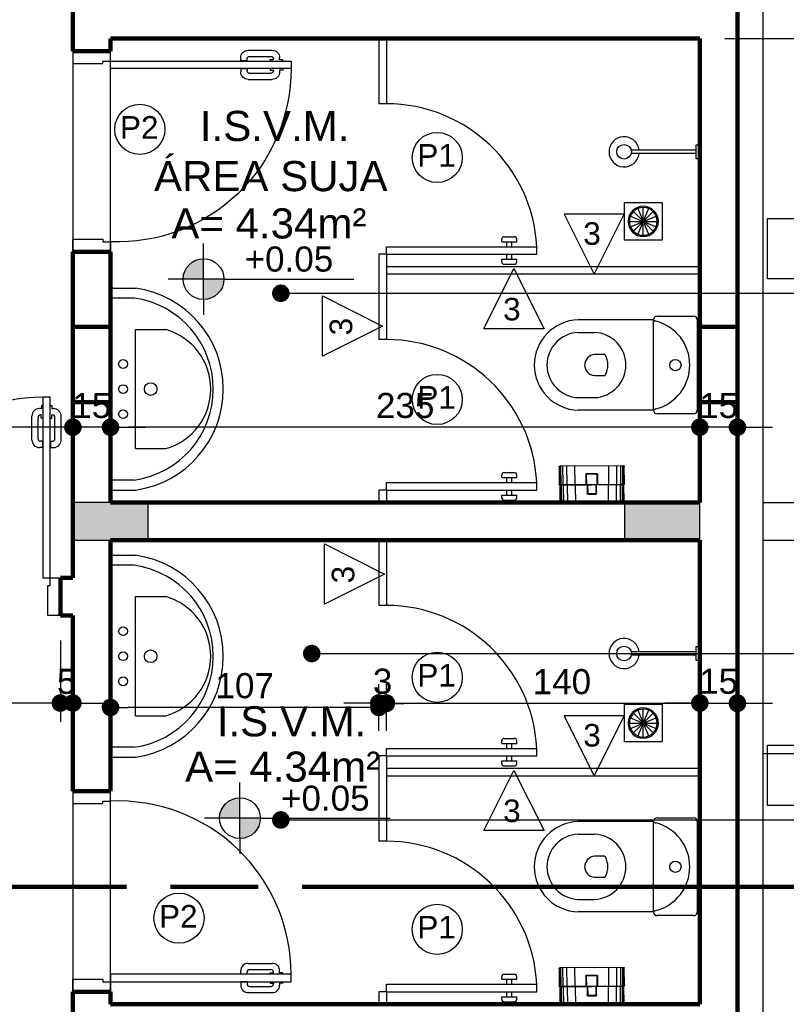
# Model space of a CAD drawing. Header units: metres. Extents: x -44 to 208, y -13 to 238.
# Tile 90 of 154: x -21.51 to -18.46, y 212.51 to 216.44. Entities that reach past the tile are written whole.
import ezdxf
from ezdxf.enums import TextEntityAlignment as Align

# ---------------------------------------------------------------- set-up
doc = ezdxf.new("R2010")
doc.units = ezdxf.units.M
doc.header["$MEASUREMENT"] = 0
doc.linetypes.add('DASHED2', pattern=[9.525, 6.35, -3.175])
doc.layers.add('ALV-ALT', color=7, linetype='Continuous', lineweight=90)
for name, color, linetype in [('ALV-DIV', 61, 'Continuous'), ('CTA-GER', 35, 'Continuous'), ('ESQ-POR', 3, 'Continuous'), ('EST-LAJ', 6, 'Continuous'), ('HTC-PIS', 8, 'Continuous'), ('LAY-MOB', 251, 'Continuous'), ('PIS-DSN', 40, 'Continuous'), ('PROJEÇÃO', 6, 'DASHED2'), ('SMB-GER', 9, 'Continuous'), ('TXT-AMB', 25, 'Continuous'), ('TXT-ESP', 40, 'Continuous')]:
    doc.layers.add(name, color=color, linetype=linetype)
doc.styles.add('ARIAL', font='arial.ttf')
doc.styles.add('Griffe', font='arial.ttf')
doc.styles.add('Texto Ambiente 1-50', font='arial.ttf', dxfattribs={"height": 0.12})
doc.styles.add('Texto Cota', font='arial.ttf')
doc.styles.add('Texto Especificacao 1-50', font='arial.ttf', dxfattribs={"height": 0.1})
doc.dimstyles.new('ARQ-1-50', dxfattribs={"dimscale": 0, "dimtxt": 0.1, "dimasz": 0.07, "dimexe": 0.075, "dimexo": 0.1, "dimgap": 0.035, "dimtad": 1, "dimdec": 0, "dimlfac": 100, "dimzin": 1, "dimdsep": 46, "dimtxsty": 'Texto Cota', "dimblk": 'DOT', "dimcen": 0.1, "dimclrd": 256, "dimclre": 256, "dimclrt": 15, "dimaunit": 1, "dimadec": 0, "dimazin": 0, "dimtfac": 1.8, "dimtdec": 0, "dimtix": 1, "dimtmove": 2, "dimatfit": 1, "dimldrblk": 'DOT', "dimfxl": 1, "dimtolj": 1, "dimtzin": 4, "dimlwd": -1, "dimarcsym": 0})

# ---------------------------------------------------------------- blocks, each defined once
blk = doc.blocks.new('A$C6031014A')
at = {"layer": 'HTC-PIS'}
h = blk.add_hatch(color=256, dxfattribs=at)
h.dxf.hatch_style = 1
h.paths.add_polyline_path([(9.85, -12.45), (9.85, -12.6), (10.15, -12.6), (10.15, -12.45)])
h = blk.add_hatch(color=256, dxfattribs=at)
h.dxf.hatch_style = 1
h.paths.add_polyline_path([(12.05, -12.45), (12.05, -12.6), (12.35, -12.6), (12.35, -12.45)])
at = {"layer": 'EST-LAJ'}
for points in [[(9.85, -12.45), (9.85, -12.6), (10.15, -12.6), (10.15, -12.45), (9.85, -12.45)], [(12.05, -12.45), (12.05, -12.6), (12.35, -12.6), (12.35, -12.45), (12.05, -12.45)]]:
    blk.add_lwpolyline(points, close=True, dxfattribs=at)
blk = doc.blocks.new('PORTA 70')
at = {"layer": 'ESQ-POR'}
for p, q in [((-95.2983, 46.0042), (-95.2983, 45.2842)), ((-95.2683, 46.0042), (-95.2983, 46.0042)), ((-95.2683, 45.2842), (-95.2683, 46.0042)), ((-95.3039, 45.9714), (-95.3039, 45.9587)), ((-95.2983, 45.9714), (-95.3039, 45.9714)), ((-95.2683, 45.9714), (-95.2627, 45.9714)), ((-95.2627, 45.9714), (-95.2627, 45.9587)), ((-95.3416, 45.8335), (-95.3416, 45.9287)), ((-95.3169, 45.8385), (-95.3169, 45.924)), ((-95.3039, 45.9587), (-95.3116, 45.9587)), ((-95.3039, 45.934), (-95.3069, 45.934)), ((-95.3042, 45.9205), (-95.3042, 45.934)), ((-95.2627, 45.9587), (-95.2549, 45.9587)), ((-95.2627, 45.934), (-95.2596, 45.934)), ((-95.2623, 45.9205), (-95.2623, 45.934)), ((-95.2496, 45.8385), (-95.2496, 45.924)), ((-95.2249, 45.8335), (-95.2249, 45.9287)), ((-95.2983, 45.9205), (-95.3042, 45.9205)), ((-95.2683, 45.9205), (-95.2623, 45.9205)), ((-95.2991, 45.8285), (-95.3069, 45.8285)), ((-95.2991, 45.8285), (-95.2991, 45.8035)), ((-95.2675, 45.8285), (-95.2675, 45.8035)), ((-95.2675, 45.8285), (-95.2596, 45.8285)), ((-95.2991, 45.8035), (-95.3116, 45.8035)), ((-95.2675, 45.8035), (-95.2549, 45.8035)), ((-95.9883, 45.2842), (-96.0283, 45.2842)), ((-95.9883, 45.2542), (-95.9883, 45.2842)), ((-95.2983, 45.2842), (-95.2683, 45.2842)), ((-95.2683, 45.2842), (-95.2283, 45.2842)), ((-95.2683, 45.2542), (-95.2683, 45.2842)), ((-95.9783, 45.2542), (-95.9883, 45.2542)), ((-95.9783, 45.1342), (-95.9783, 45.2542)), ((-95.2783, 45.1342), (-95.2783, 45.2542)), ((-95.2783, 45.2542), (-95.2683, 45.2542)), ((-96.0283, 45.1342), (-95.9783, 45.1342)), ((-95.2283, 45.1342), (-95.2783, 45.1342))]:
    blk.add_line(p, q, dxfattribs=at)
for centre, radius, start, end in [((-95.2983, 45.3136), 0.6906, 90, 182.4378), ((-95.3116, 45.9287), 0.03, 90, 180), ((-95.3069, 45.924), 0.01, 90, 180), ((-95.2596, 45.924), 0.01, 0, 90), ((-95.2549, 45.9287), 0.03, 0, 90), ((-95.3116, 45.8335), 0.03, 180, 270), ((-95.3069, 45.8385), 0.01, 180, 270), ((-95.2596, 45.8385), 0.01, 270, 0), ((-95.2549, 45.8335), 0.03, 270, 0)]:
    blk.add_arc(centre, radius, start, end, dxfattribs=at)
blk = doc.blocks.new('_ArchTick')
at = {"color": 0, "linetype": 'ByBlock', "const_width": 0.00015}
blk.add_lwpolyline([(0, 0), (0, 0)], dxfattribs=at)
blk = doc.blocks.new('PORTA BOX')
at = {"layer": 'ESQ-POR'}
for p, q in [((-120.5369, 27.9594), (-120.5669, 27.9594)), ((-120.0769, 27.4094), (-120.0769, 27.4194)), ((-120.0769, 27.4094), (-120.0169, 27.4094)), ((-120.0669, 27.4294), (-120.0269, 27.4294)), ((-120.0569, 27.3894), (-120.0569, 27.4094)), ((-120.0369, 27.3894), (-120.0369, 27.4094)), ((-120.0169, 27.4094), (-120.0169, 27.4194)), ((-120.5369, 27.3894), (-119.9369, 27.3894)), ((-120.5369, 27.3594), (-120.5369, 27.3894)), ((-120.5369, 27.3594), (-119.9369, 27.3594)), ((-120.0569, 27.3394), (-120.0569, 27.3594)), ((-120.0369, 27.3394), (-120.0369, 27.3594)), ((-119.9369, 27.3594), (-119.9369, 27.3894)), ((-120.0769, 27.3294), (-120.0769, 27.3394)), ((-120.0769, 27.3394), (-120.0169, 27.3394)), ((-120.0669, 27.3194), (-120.0269, 27.3194)), ((-120.0169, 27.3294), (-120.0169, 27.3394))]:
    blk.add_line(p, q, dxfattribs=at)
for centre, radius, start, end in [((-120.5375, 27.358), 0.6014, 2.9928, 89.9448), ((-120.0669, 27.4194), 0.01, 90, 180), ((-120.0269, 27.4194), 0.01, 360, 90), ((-120.0669, 27.3294), 0.01, 180, 270), ((-120.0269, 27.3294), 0.01, 270, 360)]:
    blk.add_arc(centre, radius, start, end, dxfattribs=at)
at = {"layer": 'ALV-ALT', "xscale": 0.001, "yscale": 0.001, "zscale": 0.001}
blk.add_blockref('_ArchTick', (-120.1449, 27.4195), dxfattribs=at)
blk = doc.blocks.new('VASO SANITARIO')
for p, q in [((-134.2937, 41.2557), (-134.5937, 41.2557)), ((-134.2937, 40.8957), (-134.2937, 41.2557)), ((-134.2787, 41.2707), (-134.1337, 41.2707)), ((-134.1187, 41.2557), (-134.1187, 40.8957)), ((-134.5933, 41.2057), (-134.5287, 41.2057)), ((-134.4893, 41.1176), (-134.5286, 41.1176)), ((-134.5286, 41.0337), (-134.4893, 41.0337)), ((-134.5933, 40.9457), (-134.5287, 40.9457)), ((-134.2937, 40.8957), (-134.5937, 40.8957)), ((-134.1337, 40.8807), (-134.2787, 40.8807))]:
    blk.add_line(p, q)
blk.add_circle((-134.2062, 41.0757), 0.0225)
for centre, radius, start, end in [((-134.5886, 41.0757), 0.1801, 91.6139, 268.3861), ((-134.2787, 41.2557), 0.015, 90, 180), ((-134.2809, 41.2689), 0.0184, 225.7378, 261.1321), ((-134.1337, 41.2557), 0.015, 0, 90), ((-134.3296, 41.0757), 0.1809, 284.7048, 75.2952), ((-134.5882, 41.0757), 0.1301, 92.2466, 267.7534), ((-134.5338, 41.0757), 0.1301, 272.2466, 87.7534), ((-134.5239, 41.0733), 0.0446, 96.016, 176.8809), ((-134.4893, 41.1126), 0.005, 30.6081, 90), ((-134.5629, 41.0757), 0.0874, 333.1163, 26.8837), ((-134.524, 41.0781), 0.0446, 182.2414, 264.0249), ((-134.4893, 41.0387), 0.005, 270, 329.3919), ((-134.2809, 40.8825), 0.0184, 98.8679, 134.2622), ((-134.2787, 40.8957), 0.015, 180, 270), ((-134.1337, 40.8957), 0.015, 270, 0)]:
    blk.add_arc(centre, radius, start, end)
blk = doc.blocks.new('CHUVEIR.')
for p, q in [((-134.1241, 41.9327), (-134.3823, 41.9327)), ((-134.1087, 41.9527), (-134.1241, 41.9527)), ((-134.1241, 41.9527), (-134.1241, 41.8987)), ((-134.1241, 41.9186), (-134.3823, 41.9186)), ((-134.1241, 41.8987), (-134.1087, 41.8987))]:
    blk.add_line(p, q)
blk.add_circle((-134.4107, 41.9257), 0.0293)
blk.add_arc((-134.4107, 41.9257), 0.06, 6.7356, 353.2644)
blk = doc.blocks.new('Nivel')
h = blk.add_hatch(color=256)
h.paths.add_polyline_path([(0, 0), (0, 0.0813, 0.414214), (-0.0813, 0)])
h.paths.add_polyline_path([(0.0813, 0), (0, 0), (0, -0.0813, 0.414214)])
for p, q in [((0, -0.0813), (0, 0.1418)), ((0.0813, 0), (-0.1418, 0)), ((0.0813, 0), (0.5995, 0)), ((0, -0.0813), (0, -0.1418))]:
    blk.add_line(p, q)
blk.add_circle((0, 0), 0.0813)
at = {"style": 'Griffe'}
blk.add_attdef('NIVEL', text='', height=0.1, dxfattribs=at).set_placement((0.3404, 0), align=Align.BOTTOM_CENTER)
blk = doc.blocks.new('423ms')
for p, q in [((244.954, -73.2313), (244.954, -73.3213)), ((244.964, -73.2213), (245.749, -73.2213)), ((244.9937, -73.3157), (244.9937, -73.2213)), ((245.7194, -73.3157), (245.7194, -73.2213)), ((245.759, -73.2313), (245.759, -73.3213)), ((245.119, -73.3213), (245.594, -73.3213)), ((245.119, -73.3213), (245.119, -73.4413)), ((245.594, -73.3213), (245.594, -73.4413))]:
    blk.add_line(p, q)
for centre, radius in [((245.2565, -73.2713), 0.0175), ((245.3565, -73.2713), 0.0175), ((245.4565, -73.2713), 0.0175), ((245.3565, -73.3813), 0.025)]:
    blk.add_circle(centre, radius)
for centre, radius, start, end in [((244.964, -73.2313), 0.01, 90, 180), ((245.749, -73.2313), 0.01, 0, 90), ((245.3565, -73.2648), 0.3664, 187.9818, 352.0182), ((245.3565, -73.2648), 0.4064, 187.9818, 352.0182), ((245.3565, -73.3746), 0.2467, 195.6834, 344.3166)]:
    blk.add_arc(centre, radius, start, end)
blk = doc.blocks.new('_DOT')
at = {"color": 0, "linetype": 'ByBlock'}
blk.add_line((-0.5, 0), (-1, 0), dxfattribs=at)
at = {"color": 0, "linetype": 'ByBlock', "const_width": 0.5}
blk.add_lwpolyline([(-0.25, 0, 1), (0.25, 0, 1)], format="xyb", close=True, dxfattribs=at)
blk = doc.blocks.new('Papeleira WC')
at = {"color": 0}
for p, q in [((-0.13, 0.0751), (-0.13, 0.143)), ((-0.128, 0.0751), (-0.128, 0.1458)), ((-0.127, 0.146), (0.127, 0.146)), ((-0.124, 0.0751), (-0.124, 0.146)), ((-0.116, 0.0751), (-0.116, 0.146)), ((-0.1, 0.0751), (-0.1, 0.146)), ((-0.068, 0.0751), (-0.068, 0.146)), ((0.068, 0.146), (0.068, 0.0751)), ((0.1, 0.146), (0.1, 0.0751)), ((0.116, 0.146), (0.116, 0.0751)), ((0.124, 0.146), (0.124, 0.0751)), ((0.128, 0.1458), (0.128, 0.0751)), ((0.13, 0.143), (0.13, 0.0751)), ((-0.0237, 0.073), (-0.0237, 0.113)), ((-0.0217, 0.115), (0.0217, 0.115)), ((-0.0217, 0.073), (-0.0217, 0.111)), ((-0.0197, 0.113), (0.0197, 0.113)), ((0.0217, 0.111), (0.0217, 0.073)), ((0.0237, 0.113), (0.0237, 0.073)), ((0.1296, 0.073), (-0.1296, 0.073)), ((0.1284, 0.071), (-0.1284, 0.071)), ((-0.128, 0.0751), (-0.126, 0.0691)), ((-0.128, 0.005), (-0.128, 0.0691)), ((-0.126, 0.001), (-0.126, 0.0691)), ((-0.122, 0.0691), (-0.124, 0.0751)), ((-0.122, 0.0001), (-0.122, 0.0691)), ((-0.116, 0.0751), (-0.114, 0.0691)), ((-0.114, 0), (-0.114, 0.0691)), ((-0.098, 0.0691), (-0.1, 0.0751)), ((-0.098, 0), (-0.098, 0.0691)), ((-0.066, 0.0691), (-0.068, 0.0751)), ((-0.066, 0), (-0.066, 0.0691)), ((-0.0187, 0.071), (-0.0237, 0.073)), ((-0.0167, 0.071), (-0.0217, 0.073)), ((-0.0187, 0.0361), (-0.0187, 0.071)), ((-0.0167, 0.0381), (-0.0167, 0.071)), ((0.0217, 0.073), (0.0167, 0.071)), ((0.0167, 0.071), (0.0167, 0.0381)), ((0.0237, 0.073), (0.0187, 0.071)), ((0.0187, 0.071), (0.0187, 0.0361)), ((0.066, 0.0691), (0.068, 0.0751)), ((0.066, 0.0691), (0.066, 0)), ((0.098, 0.0691), (0.1, 0.0751)), ((0.098, 0.0691), (0.098, 0)), ((0.114, 0.0691), (0.116, 0.0751)), ((0.114, 0.0691), (0.114, 0)), ((0.124, 0.0751), (0.122, 0.0691)), ((0.122, 0.0691), (0.122, 0.0001)), ((0.126, 0.0691), (0.128, 0.0751)), ((0.126, 0.0691), (0.126, 0.001)), ((0.128, 0.0691), (0.128, 0.005)), ((0.123, 0), (-0.123, 0)), ((0.0167, 0.0341), (-0.0167, 0.0341)), ((0.0147, 0.0361), (-0.0147, 0.0361))]:
    blk.add_line(p, q, dxfattribs=at)
for centre, radius, start, end in [((-0.127, 0.143), 0.003, 90.0001, 180.0001), ((0.127, 0.143), 0.003, 0.0001, 90.0001), ((-0.0217, 0.113), 0.002, 90.0001, 180.0001), ((-0.0197, 0.111), 0.002, 90.0001, 180.0001), ((0.0197, 0.111), 0.002, 0.0001, 90.0001), ((0.0217, 0.113), 0.002, 0.0001, 90.0001), ((-0.125, 0.0751), 0.005, 180.0001, 216.87), ((-0.133, 0.0691), 0.005, 0.0001, 36.87), ((0.133, 0.0691), 0.005, 143.1302, 180.0001), ((0.125, 0.0751), 0.005, 323.1302, 0.0001), ((-0.123, 0.005), 0.005, 180.0001, 270.0001), ((-0.0167, 0.0361), 0.002, 180.0001, 270.0001), ((-0.0147, 0.0381), 0.002, 180.0001, 270.0001), ((0.0147, 0.0381), 0.002, 270.0001, 0.0001), ((0.0167, 0.0361), 0.002, 270.0001, 0.0001), ((0.123, 0.005), 0.005, 270.0001, 0.0001)]:
    blk.add_arc(centre, radius, start, end, dxfattribs=at)
blk = doc.blocks.new('VBMKVB')
for p, q in [((-146.0214, -56.6744), (-146.0214, -56.7852)), ((-146.0726, -56.7086), (-145.9702, -56.751)), ((-146.0726, -56.751), (-145.9702, -56.7086)), ((-146.0605, -56.769), (-145.9822, -56.6906)), ((-145.9822, -56.769), (-146.0605, -56.6906)), ((-146.0426, -56.781), (-146.0002, -56.6786)), ((-146.0002, -56.781), (-146.0426, -56.6786)), ((-146.0768, -56.7298), (-145.966, -56.7298))]:
    blk.add_line(p, q)
blk.add_lwpolyline([(-146.0964, -56.8048), (-145.9464, -56.8048), (-145.9464, -56.6548), (-146.0964, -56.6548)], close=True)
for radius in [0.0604, 0.0554]:
    blk.add_circle((-146.0214, -56.7298), radius)
blk = doc.blocks.new('*D4165')
at = {"layer": 'CTA-GER', "lineweight": -2, "transparency": 16777216}
for p, q in [((-18.55, 213.5141), (-17.1788, 213.5141)), ((-18.55, 212.3641), (-17.1788, 212.3641))]:
    blk.add_line(p, q, dxfattribs=at)
at = {"layer": 'CTA-GER', "transparency": 16777216}
blk.add_line((-17.2538, 212.4341), (-17.2538, 213.4441), dxfattribs=at)
at = {"layer": 'Defpoints', "color": 0, "transparency": 16777216}
for p in [(-18.65, 213.5141), (-17.2538, 213.5141), (-18.65, 212.3641)]:
    blk.add_point(p, dxfattribs=at)
at = {"layer": 'CTA-GER', "transparency": 16777216, "xscale": 0.07, "yscale": 0.07, "zscale": 0.07}
for p, rotation in [((-17.2538, 213.5141), 90), ((-17.2538, 212.3641), 270)]:
    blk.add_blockref('_DOT', p, dxfattribs=dict(at, rotation=rotation))
at = {"layer": 'CTA-GER', "color": 15, "transparency": 16777216, "insert": (-17.3399, 212.9391), "char_height": 0.1, "attachment_point": 5, "rotation": 90, "style": 'Texto Cota'}
blk.add_mtext('\\A1;115', dxfattribs=at)
blk = doc.blocks.new('*D4166')
at = {"layer": 'CTA-GER', "lineweight": -2, "transparency": 16777216}
for p, q in [((-18.55, 214.3641), (-17.1788, 214.3641)), ((-18.55, 213.5141), (-17.1788, 213.5141))]:
    blk.add_line(p, q, dxfattribs=at)
at = {"layer": 'CTA-GER', "transparency": 16777216}
blk.add_line((-17.2538, 213.5841), (-17.2538, 214.2941), dxfattribs=at)
at = {"layer": 'Defpoints', "color": 0, "transparency": 16777216}
for p in [(-18.65, 214.3641), (-17.2538, 214.3641), (-18.65, 213.5141)]:
    blk.add_point(p, dxfattribs=at)
at = {"layer": 'CTA-GER', "transparency": 16777216, "xscale": 0.07, "yscale": 0.07, "zscale": 0.07}
for p, rotation in [((-17.2538, 214.3641), 90), ((-17.2538, 213.5141), 270)]:
    blk.add_blockref('_DOT', p, dxfattribs=dict(at, rotation=rotation))
at = {"layer": 'CTA-GER', "color": 15, "transparency": 16777216, "insert": (-17.3399, 213.9391), "char_height": 0.1, "attachment_point": 5, "rotation": 90, "style": 'Texto Cota'}
blk.add_mtext('\\A1;85', dxfattribs=at)
blk = doc.blocks.new('*D4167')
at = {"layer": 'CTA-GER', "transparency": 16777216}
for p, q in [((-17.2538, 214.5841), (-17.2538, 214.6541)), ((-17.2538, 214.3641), (-17.2538, 214.5141)), ((-17.2538, 214.2941), (-17.2538, 214.2241))]:
    blk.add_line(p, q, dxfattribs=at)
at = {"layer": 'CTA-GER', "lineweight": -2, "transparency": 16777216}
for p, q in [((-18.55, 214.5141), (-17.1788, 214.5141)), ((-18.55, 214.3641), (-17.1788, 214.3641))]:
    blk.add_line(p, q, dxfattribs=at)
at = {"layer": 'Defpoints', "color": 0, "transparency": 16777216}
for p in [(-18.65, 214.5141), (-17.2538, 214.5141), (-18.65, 214.3641)]:
    blk.add_point(p, dxfattribs=at)
at = {"layer": 'CTA-GER', "transparency": 16777216, "xscale": 0.07, "yscale": 0.07, "zscale": 0.07}
for p, rotation in [((-17.2538, 214.5141), 270), ((-17.2538, 214.3641), 90)]:
    blk.add_blockref('_DOT', p, dxfattribs=dict(at, rotation=rotation))
at = {"layer": 'CTA-GER', "color": 15, "transparency": 16777216, "insert": (-17.3399, 214.4391), "char_height": 0.1, "attachment_point": 5, "rotation": 90, "style": 'Texto Cota'}
blk.add_mtext('\\A1;15', dxfattribs=at)
blk = doc.blocks.new('*D4168')
at = {"layer": 'CTA-GER', "lineweight": -2, "transparency": 16777216}
for p, q in [((-18.7, 216.3641), (-17.1788, 216.3641)), ((-18.55, 214.5141), (-17.1788, 214.5141))]:
    blk.add_line(p, q, dxfattribs=at)
at = {"layer": 'CTA-GER', "transparency": 16777216}
blk.add_line((-17.2538, 214.5841), (-17.2538, 216.2941), dxfattribs=at)
at = {"layer": 'Defpoints', "color": 0, "transparency": 16777216}
for p in [(-18.8, 216.3641), (-17.2538, 216.3641), (-18.65, 214.5141)]:
    blk.add_point(p, dxfattribs=at)
at = {"layer": 'CTA-GER', "transparency": 16777216, "xscale": 0.07, "yscale": 0.07, "zscale": 0.07}
for p, rotation in [((-17.2538, 216.3641), 90), ((-17.2538, 214.5141), 270)]:
    blk.add_blockref('_DOT', p, dxfattribs=dict(at, rotation=rotation))
at = {"layer": 'CTA-GER', "color": 15, "transparency": 16777216, "insert": (-17.3399, 215.4391), "char_height": 0.1, "attachment_point": 5, "rotation": 90, "style": 'Texto Cota'}
blk.add_mtext('\\A1;185', dxfattribs=at)
blk = doc.blocks.new('*D4169')
at = {"layer": 'CTA-GER', "transparency": 16777216}
for p, q in [((-17.2538, 216.5841), (-17.2538, 216.6541)), ((-17.2538, 216.3641), (-17.2538, 216.5141)), ((-17.2538, 216.2941), (-17.2538, 216.2241))]:
    blk.add_line(p, q, dxfattribs=at)
at = {"layer": 'CTA-GER', "lineweight": -2, "transparency": 16777216}
for p, q in [((-18.55, 216.5141), (-17.1788, 216.5141)), ((-18.7, 216.3641), (-17.1788, 216.3641))]:
    blk.add_line(p, q, dxfattribs=at)
at = {"layer": 'Defpoints', "color": 0, "transparency": 16777216}
for p in [(-18.65, 216.5141), (-17.2538, 216.5141), (-18.8, 216.3641)]:
    blk.add_point(p, dxfattribs=at)
at = {"layer": 'CTA-GER', "transparency": 16777216, "xscale": 0.07, "yscale": 0.07, "zscale": 0.07}
for p, rotation in [((-17.2538, 216.5141), 270), ((-17.2538, 216.3641), 90)]:
    blk.add_blockref('_DOT', p, dxfattribs=dict(at, rotation=rotation))
at = {"layer": 'CTA-GER', "color": 15, "transparency": 16777216, "insert": (-17.3399, 216.4391), "char_height": 0.1, "attachment_point": 5, "rotation": 90, "style": 'Texto Cota'}
blk.add_mtext('\\A1;15', dxfattribs=at)
blk = doc.blocks.new('*D4142')
at = {"layer": 'CTA-GER', "lineweight": -2, "transparency": 16777216}
for p, q in [((-18.55, 216.5141), (-16.8247, 216.5141)), ((-18.55, 210.3641), (-16.8247, 210.3641))]:
    blk.add_line(p, q, dxfattribs=at)
at = {"layer": 'CTA-GER', "transparency": 16777216}
blk.add_line((-16.8997, 210.4341), (-16.8997, 216.4441), dxfattribs=at)
at = {"layer": 'Defpoints', "color": 0, "transparency": 16777216}
for p in [(-18.65, 216.5141), (-16.8997, 216.5141), (-18.65, 210.3641)]:
    blk.add_point(p, dxfattribs=at)
at = {"layer": 'CTA-GER', "transparency": 16777216, "xscale": 0.07, "yscale": 0.07, "zscale": 0.07}
for p, rotation in [((-16.8997, 216.5141), 90), ((-16.8997, 210.3641), 270)]:
    blk.add_blockref('_DOT', p, dxfattribs=dict(at, rotation=rotation))
at = {"layer": 'CTA-GER', "color": 15, "transparency": 16777216, "insert": (-16.9858, 213.4391), "char_height": 0.1, "attachment_point": 5, "rotation": 90, "style": 'Texto Cota'}
blk.add_mtext('\\A1;615', dxfattribs=at)
blk = doc.blocks.new('*D4143')
at = {"layer": 'CTA-GER', "lineweight": -2, "transparency": 16777216}
for p, q in [((-20.55, 229.5141), (-18.4723, 229.5141)), ((-18.55, 210.3641), (-18.4723, 210.3641))]:
    blk.add_line(p, q, dxfattribs=at)
at = {"layer": 'CTA-GER', "transparency": 16777216}
blk.add_line((-18.5473, 210.4341), (-18.5473, 229.4441), dxfattribs=at)
at = {"layer": 'Defpoints', "color": 0, "transparency": 16777216}
for p in [(-20.65, 229.5141), (-18.5473, 229.5141), (-18.65, 210.3641)]:
    blk.add_point(p, dxfattribs=at)
at = {"layer": 'CTA-GER', "transparency": 16777216, "xscale": 0.07, "yscale": 0.07, "zscale": 0.07}
for p, rotation in [((-18.5473, 229.5141), 90), ((-18.5473, 210.3641), 270)]:
    blk.add_blockref('_DOT', p, dxfattribs=dict(at, rotation=rotation))
at = {"layer": 'CTA-GER', "color": 15, "transparency": 16777216, "insert": (-18.6334, 219.9391), "char_height": 0.1, "attachment_point": 5, "rotation": 90, "style": 'Texto Cota'}
blk.add_mtext('\\A1;1915', dxfattribs=at)
blk = doc.blocks.new('*D4207')
at = {"layer": 'CTA-GER', "transparency": 16777216}
for p, q in [((-18.87, 214.8145), (-18.94, 214.8145)), ((-18.65, 214.8145), (-18.8, 214.8145)), ((-18.58, 214.8145), (-18.51, 214.8145))]:
    blk.add_line(p, q, dxfattribs=at)
at = {"layer": 'CTA-GER', "lineweight": -2, "transparency": 16777216}
for p, q in [((-18.8, 214.8141), (-18.8, 214.7395)), ((-18.65, 214.8141), (-18.65, 214.7395))]:
    blk.add_line(p, q, dxfattribs=at)
at = {"layer": 'Defpoints', "color": 0, "transparency": 16777216}
for p in [(-18.8, 214.9141), (-18.65, 214.9141), (-18.8, 214.8145)]:
    blk.add_point(p, dxfattribs=at)
at = {"layer": 'CTA-GER', "transparency": 16777216, "xscale": 0.07, "yscale": 0.07, "zscale": 0.07}
blk.add_blockref('_DOT', (-18.8, 214.8145), dxfattribs=at)
at = {"layer": 'CTA-GER', "transparency": 16777216, "xscale": 0.07, "yscale": 0.07, "zscale": 0.07, "rotation": 180}
blk.add_blockref('_DOT', (-18.65, 214.8145), dxfattribs=at)
at = {"layer": 'CTA-GER', "color": 15, "transparency": 16777216, "insert": (-18.725, 214.9006), "char_height": 0.1, "attachment_point": 5, "style": 'Texto Cota'}
blk.add_mtext('\\A1;15', dxfattribs=at)
blk = doc.blocks.new('*D4208')
at = {"layer": 'CTA-GER', "lineweight": -2, "transparency": 16777216}
for p, q in [((-21.15, 214.8141), (-21.15, 214.7395)), ((-18.8, 214.8141), (-18.8, 214.7395))]:
    blk.add_line(p, q, dxfattribs=at)
at = {"layer": 'CTA-GER', "transparency": 16777216}
blk.add_line((-18.87, 214.8145), (-21.08, 214.8145), dxfattribs=at)
at = {"layer": 'Defpoints', "color": 0, "transparency": 16777216}
for p in [(-21.15, 214.9141), (-18.8, 214.9141), (-21.15, 214.8145)]:
    blk.add_point(p, dxfattribs=at)
at = {"layer": 'CTA-GER', "transparency": 16777216, "xscale": 0.07, "yscale": 0.07, "zscale": 0.07, "rotation": 180}
blk.add_blockref('_DOT', (-21.15, 214.8145), dxfattribs=at)
at = {"layer": 'CTA-GER', "transparency": 16777216, "xscale": 0.07, "yscale": 0.07, "zscale": 0.07}
blk.add_blockref('_DOT', (-18.8, 214.8145), dxfattribs=at)
at = {"layer": 'CTA-GER', "color": 15, "transparency": 16777216, "insert": (-19.975, 214.9006), "char_height": 0.1, "attachment_point": 5, "style": 'Texto Cota'}
blk.add_mtext('\\A1;235', dxfattribs=at)
blk = doc.blocks.new('*D4209')
at = {"layer": 'CTA-GER', "transparency": 16777216}
for p, q in [((-21.37, 214.8145), (-21.44, 214.8145)), ((-21.15, 214.8145), (-21.3, 214.8145)), ((-21.08, 214.8145), (-21.01, 214.8145))]:
    blk.add_line(p, q, dxfattribs=at)
at = {"layer": 'CTA-GER', "lineweight": -2, "transparency": 16777216}
for p, q in [((-21.3, 214.8141), (-21.3, 214.7395)), ((-21.15, 214.8141), (-21.15, 214.7395))]:
    blk.add_line(p, q, dxfattribs=at)
at = {"layer": 'Defpoints', "color": 0, "transparency": 16777216}
for p in [(-21.3, 214.9141), (-21.15, 214.9141), (-21.3, 214.8145)]:
    blk.add_point(p, dxfattribs=at)
at = {"layer": 'CTA-GER', "transparency": 16777216, "xscale": 0.07, "yscale": 0.07, "zscale": 0.07}
blk.add_blockref('_DOT', (-21.3, 214.8145), dxfattribs=at)
at = {"layer": 'CTA-GER', "transparency": 16777216, "xscale": 0.07, "yscale": 0.07, "zscale": 0.07, "rotation": 180}
blk.add_blockref('_DOT', (-21.15, 214.8145), dxfattribs=at)
at = {"layer": 'CTA-GER', "color": 15, "transparency": 16777216, "insert": (-21.225, 214.9006), "char_height": 0.1, "attachment_point": 5, "style": 'Texto Cota'}
blk.add_mtext('\\A1;15', dxfattribs=at)
blk = doc.blocks.new('*D4210')
at = {"layer": 'CTA-GER', "lineweight": -2, "transparency": 16777216}
for p, q in [((-23.06, 214.9141), (-23.06, 214.8895)), ((-21.3, 214.8141), (-21.3, 214.7395))]:
    blk.add_line(p, q, dxfattribs=at)
at = {"layer": 'CTA-GER', "transparency": 16777216}
blk.add_line((-21.37, 214.8145), (-22.99, 214.8145), dxfattribs=at)
at = {"layer": 'Defpoints', "color": 0, "transparency": 16777216}
for p in [(-21.3, 214.9141), (-23.06, 214.8145), (-23.06, 214.8141)]:
    blk.add_point(p, dxfattribs=at)
at = {"layer": 'CTA-GER', "transparency": 16777216, "xscale": 0.07, "yscale": 0.07, "zscale": 0.07, "rotation": 180}
blk.add_blockref('_DOT', (-23.06, 214.8145), dxfattribs=at)
at = {"layer": 'CTA-GER', "transparency": 16777216, "xscale": 0.07, "yscale": 0.07, "zscale": 0.07}
blk.add_blockref('_DOT', (-21.3, 214.8145), dxfattribs=at)
at = {"layer": 'CTA-GER', "color": 15, "transparency": 16777216, "insert": (-22.18, 214.9006), "char_height": 0.1, "attachment_point": 5, "style": 'Texto Cota'}
blk.add_mtext('\\A1;176', dxfattribs=at)
blk = doc.blocks.new('*D4216')
at = {"layer": 'CTA-GER', "lineweight": -2, "transparency": 16777216}
for p, q in [((-18.8, 213.8124), (-18.8, 213.64)), ((-18.65, 213.6373), (-18.65, 213.79))]:
    blk.add_line(p, q, dxfattribs=at)
at = {"layer": 'CTA-GER', "transparency": 16777216}
for p, q in [((-18.87, 213.715), (-18.94, 213.715)), ((-18.8, 213.715), (-18.65, 213.715)), ((-18.58, 213.715), (-18.51, 213.715))]:
    blk.add_line(p, q, dxfattribs=at)
at = {"layer": 'Defpoints', "color": 0, "transparency": 16777216}
for p in [(-18.8, 213.9124), (-18.65, 213.715), (-18.65, 213.5373)]:
    blk.add_point(p, dxfattribs=at)
at = {"layer": 'CTA-GER', "transparency": 16777216, "xscale": 0.07, "yscale": 0.07, "zscale": 0.07}
blk.add_blockref('_DOT', (-18.8, 213.715), dxfattribs=at)
at = {"layer": 'CTA-GER', "transparency": 16777216, "xscale": 0.07, "yscale": 0.07, "zscale": 0.07, "rotation": 180}
blk.add_blockref('_DOT', (-18.65, 213.715), dxfattribs=at)
at = {"layer": 'CTA-GER', "color": 15, "transparency": 16777216, "insert": (-18.725, 213.8011), "char_height": 0.1, "attachment_point": 5, "style": 'Texto Cota'}
blk.add_mtext('\\A1;15', dxfattribs=at)
blk = doc.blocks.new('*D4217')
at = {"layer": 'CTA-GER', "lineweight": -2, "transparency": 16777216}
for p, q in [((-18.65, 213.8111), (-18.65, 213.6387)), ((-20.05, 213.6041), (-20.05, 213.7887))]:
    blk.add_line(p, q, dxfattribs=at)
at = {"layer": 'CTA-GER', "transparency": 16777216}
blk.add_line((-18.72, 213.7137), (-19.98, 213.7137), dxfattribs=at)
at = {"layer": 'Defpoints', "color": 0, "transparency": 16777216}
for p in [(-18.65, 213.9111), (-20.05, 213.7137), (-20.05, 213.5041)]:
    blk.add_point(p, dxfattribs=at)
at = {"layer": 'CTA-GER', "transparency": 16777216, "xscale": 0.07, "yscale": 0.07, "zscale": 0.07, "rotation": 180}
blk.add_blockref('_DOT', (-20.05, 213.7137), dxfattribs=at)
at = {"layer": 'CTA-GER', "transparency": 16777216, "xscale": 0.07, "yscale": 0.07, "zscale": 0.07}
blk.add_blockref('_DOT', (-18.65, 213.7137), dxfattribs=at)
at = {"layer": 'CTA-GER', "color": 15, "transparency": 16777216, "insert": (-19.35, 213.7997), "char_height": 0.1, "attachment_point": 5, "style": 'Texto Cota'}
blk.add_mtext('\\A1;140', dxfattribs=at)
blk = doc.blocks.new('*D4218')
at = {"layer": 'CTA-GER', "lineweight": -2, "transparency": 16777216}
for p, q in [((-20.08, 213.6041), (-20.08, 213.79)), ((-20.05, 213.6041), (-20.05, 213.79))]:
    blk.add_line(p, q, dxfattribs=at)
at = {"layer": 'CTA-GER', "transparency": 16777216}
for p, q in [((-20.15, 213.715), (-20.22, 213.715)), ((-20.05, 213.715), (-20.08, 213.715)), ((-19.98, 213.715), (-19.91, 213.715))]:
    blk.add_line(p, q, dxfattribs=at)
at = {"layer": 'Defpoints', "color": 0, "transparency": 16777216}
for p in [(-20.08, 213.715), (-20.08, 213.5041), (-20.05, 213.5041)]:
    blk.add_point(p, dxfattribs=at)
at = {"layer": 'CTA-GER', "transparency": 16777216, "xscale": 0.07, "yscale": 0.07, "zscale": 0.07}
blk.add_blockref('_DOT', (-20.08, 213.715), dxfattribs=at)
at = {"layer": 'CTA-GER', "transparency": 16777216, "xscale": 0.07, "yscale": 0.07, "zscale": 0.07, "rotation": 180}
blk.add_blockref('_DOT', (-20.05, 213.715), dxfattribs=at)
at = {"layer": 'CTA-GER', "color": 15, "transparency": 16777216, "insert": (-20.065, 213.8011), "char_height": 0.1, "attachment_point": 5, "style": 'Texto Cota'}
blk.add_mtext('\\A1;3', dxfattribs=at)
blk = doc.blocks.new('*D4219')
at = {"layer": 'CTA-GER', "lineweight": -2, "transparency": 16777216}
for p, q in [((-21.15, 213.6387), (-21.15, 213.7725)), ((-20.08, 213.6041), (-20.08, 213.7725))]:
    blk.add_line(p, q, dxfattribs=at)
at = {"layer": 'CTA-GER', "transparency": 16777216}
blk.add_line((-20.15, 213.6975), (-21.08, 213.6975), dxfattribs=at)
at = {"layer": 'Defpoints', "color": 0, "transparency": 16777216}
for p in [(-21.15, 213.6975), (-21.15, 213.5387), (-20.08, 213.5041)]:
    blk.add_point(p, dxfattribs=at)
at = {"layer": 'CTA-GER', "transparency": 16777216, "xscale": 0.07, "yscale": 0.07, "zscale": 0.07, "rotation": 180}
blk.add_blockref('_DOT', (-21.15, 213.6975), dxfattribs=at)
at = {"layer": 'CTA-GER', "transparency": 16777216, "xscale": 0.07, "yscale": 0.07, "zscale": 0.07}
blk.add_blockref('_DOT', (-20.08, 213.6975), dxfattribs=at)
at = {"layer": 'CTA-GER', "color": 15, "transparency": 16777216, "insert": (-20.615, 213.7836), "char_height": 0.1, "attachment_point": 5, "style": 'Texto Cota'}
blk.add_mtext('\\A1;107', dxfattribs=at)
blk = doc.blocks.new('*D4220')
at = {"layer": 'CTA-GER', "lineweight": -2, "transparency": 16777216}
for p, q in [((-21.35, 213.9641), (-21.35, 213.64)), ((-21.3, 213.8141), (-21.3, 213.79))]:
    blk.add_line(p, q, dxfattribs=at)
at = {"layer": 'CTA-GER', "transparency": 16777216}
for p, q in [((-21.42, 213.715), (-21.49, 213.715)), ((-21.3, 213.715), (-21.35, 213.715)), ((-21.23, 213.715), (-21.16, 213.715))]:
    blk.add_line(p, q, dxfattribs=at)
at = {"layer": 'Defpoints', "color": 0, "transparency": 16777216}
for p in [(-21.35, 214.0641), (-21.35, 213.715), (-21.3, 213.7141)]:
    blk.add_point(p, dxfattribs=at)
at = {"layer": 'CTA-GER', "transparency": 16777216, "xscale": 0.07, "yscale": 0.07, "zscale": 0.07}
blk.add_blockref('_DOT', (-21.35, 213.715), dxfattribs=at)
at = {"layer": 'CTA-GER', "transparency": 16777216, "xscale": 0.07, "yscale": 0.07, "zscale": 0.07, "rotation": 180}
blk.add_blockref('_DOT', (-21.3, 213.715), dxfattribs=at)
at = {"layer": 'CTA-GER', "color": 15, "transparency": 16777216, "insert": (-21.325, 213.8009), "char_height": 0.1, "attachment_point": 5, "style": 'Texto Cota'}
blk.add_mtext('\\A1;5', dxfattribs=at)
blk = doc.blocks.new('*D4221')
at = {"layer": 'CTA-GER', "lineweight": -2, "transparency": 16777216}
for p, q in [((-22.15, 213.9641), (-22.15, 213.64)), ((-21.35, 213.9641), (-21.35, 213.64))]:
    blk.add_line(p, q, dxfattribs=at)
at = {"layer": 'CTA-GER', "transparency": 16777216}
blk.add_line((-21.42, 213.715), (-22.08, 213.715), dxfattribs=at)
at = {"layer": 'Defpoints', "color": 0, "transparency": 16777216}
for p in [(-22.15, 214.0641), (-21.35, 214.0641), (-22.15, 213.715)]:
    blk.add_point(p, dxfattribs=at)
at = {"layer": 'CTA-GER', "transparency": 16777216, "xscale": 0.07, "yscale": 0.07, "zscale": 0.07, "rotation": 180}
blk.add_blockref('_DOT', (-22.15, 213.715), dxfattribs=at)
at = {"layer": 'CTA-GER', "transparency": 16777216, "xscale": 0.07, "yscale": 0.07, "zscale": 0.07}
blk.add_blockref('_DOT', (-21.35, 213.715), dxfattribs=at)
at = {"layer": 'CTA-GER', "color": 15, "transparency": 16777216, "insert": (-21.75, 213.8011), "char_height": 0.1, "attachment_point": 5, "style": 'Texto Cota'}
blk.add_mtext('\\A1;80', dxfattribs=at)
blk = doc.blocks.new('Corte dir-cima')
at = {"const_width": 0.05}
for points in [[(-6.871, 0), (-1, 0)], [(-0.5, 0), (0.5, 0)], [(1, 0), (6.871, 0)]]:
    blk.add_lwpolyline(points, dxfattribs=at)
at = {"style": 'Griffe'}
for tag, height, p in [('A', 0.4, (7.75, 0.295)), ('C', 0.2, (7.963, -0.213)), ('B', 0.2, (7.537, -0.213))]:
    blk.add_attdef(tag, text='', height=height, dxfattribs=at).set_placement(p, align=Align.MIDDLE_CENTER)

msp = doc.modelspace()

# ---------------------------------------------------------------- linework, layer by layer
at = {"layer": 'ALV-ALT'}
for p, q in [((-21.3, 216.3141), (-21.3, 216.6141)), ((-18.65, 210.5141), (-18.65, 216.5141)), ((-21.15, 216.3641), (-20.2, 216.3641)), ((-21.15, 216.3141), (-21.15, 216.3641)), ((-20.2, 216.3641), (-18.8, 216.3641)), ((-18.8, 215.3141), (-18.8, 216.3641)), ((-21.15, 216.3141), (-21.3, 216.3141)), ((-21.3, 214.2141), (-21.3, 215.5141)), ((-21.3, 215.5141), (-21.15, 215.5141)), ((-21.15, 214.5141), (-21.15, 215.5141)), ((-18.8, 214.5141), (-18.8, 215.3141)), ((-18.8, 214.5141), (-21.15, 214.5141)), ((-21.15, 213.3641), (-21.15, 214.3641)), ((-21.15, 214.3641), (-18.8, 214.3641)), ((-18.8, 213.3641), (-18.8, 214.3641)), ((-21.3, 214.2141), (-21.35, 214.2141)), ((-21.35, 214.2141), (-21.35, 214.0641)), ((-21.35, 214.0641), (-21.3, 214.0641)), ((-21.3, 213.3641), (-21.3, 214.0641)), ((-21.3, 213.3641), (-21.15, 213.3641)), ((-18.8, 212.5141), (-18.8, 213.3641)), ((-21.3, 212.3141), (-21.3, 212.5641)), ((-21.3, 212.5641), (-21.15, 212.5641)), ((-21.15, 212.5641), (-21.15, 212.5141)), ((-21.15, 212.5141), (-18.8, 212.5141))]:
    msp.add_line(p, q, dxfattribs=at)
for points in [[(-21.3, 215.2141), (-21.15, 215.2141), (-21.15, 214.9141), (-21.3, 214.9141)], [(-18.8, 215.2141), (-18.65, 215.2141), (-18.65, 214.9141), (-18.8, 214.9141)]]:
    msp.add_lwpolyline(points, close=True, dxfattribs=at)
at = {"layer": 'ALV-DIV'}
for p, q in [((-20.08, 216.3641), (-20.08, 216.1041)), ((-20.05, 216.3641), (-20.05, 216.1041)), ((-20.05, 216.1041), (-20.08, 216.1041)), ((-20.05, 215.5041), (-20.08, 215.5041)), ((-20.08, 215.5041), (-20.08, 215.1641)), ((-20.05, 215.5041), (-20.05, 215.1641)), ((-18.8, 215.4541), (-20.05, 215.4541)), ((-18.8, 215.4241), (-20.05, 215.4241)), ((-20.05, 215.1641), (-20.08, 215.1641)), ((-20.08, 214.5641), (-20.08, 214.5141)), ((-20.05, 214.5641), (-20.08, 214.5641)), ((-20.05, 214.5641), (-20.05, 214.5141)), ((-20.08, 214.3641), (-20.08, 214.1041)), ((-20.05, 214.3641), (-20.05, 214.1041)), ((-20.05, 214.1041), (-20.08, 214.1041)), ((-20.05, 213.5041), (-20.08, 213.5041)), ((-20.08, 213.5041), (-20.08, 213.1641)), ((-20.05, 213.5041), (-20.05, 213.1641)), ((-18.8, 213.4541), (-20.05, 213.4541)), ((-18.8, 213.4241), (-20.05, 213.4241)), ((-20.05, 213.1641), (-20.08, 213.1641)), ((-20.08, 212.5641), (-20.08, 212.5141)), ((-20.05, 212.5641), (-20.08, 212.5641)), ((-20.05, 212.5641), (-20.05, 212.5141))]:
    msp.add_line(p, q, dxfattribs=at)
at = {"layer": 'PIS-DSN'}
for points in [[(-21.3, 215.5141), (-21.15, 215.5141), (-21.15, 216.3141), (-21.3, 216.3141)], [(-21.3, 212.5641), (-21.15, 212.5641), (-21.15, 213.3641), (-21.3, 213.3641)]]:
    msp.add_lwpolyline(points, close=True, dxfattribs=at)
at = {"layer": 'PROJEÇÃO'}
for p, q in [((-21.3, 215.2141), (-21.15, 215.2141)), ((-18.8, 215.2141), (-18.65, 215.2141)), ((-21.3, 214.9141), (-21.15, 214.9141)), ((-18.8, 214.9141), (-18.65, 214.9141))]:
    msp.add_line(p, q, dxfattribs=at)
at = {"layer": 'TXT-ESP'}
for points in [[(-19.1014, 215.6641), (-19.3414, 215.6641), (-19.2214, 215.4241), (-19.2214, 215.4241)], [(-18.2897, 215.4065), (-18.5297, 215.4065), (-18.5297, 215.6465), (-18.2897, 215.6465)], [(-19.4211, 215.2068), (-19.6611, 215.2068), (-19.5411, 215.4468), (-19.5411, 215.4468)], [(-20.3053, 215.0979), (-20.3053, 215.3379), (-20.0653, 215.2179), (-20.0653, 215.2179)], [(-20.2969, 214.1093), (-20.2969, 214.3493), (-20.0569, 214.2293), (-20.0569, 214.2293)], [(-19.1014, 213.6641), (-19.3414, 213.6641), (-19.2214, 213.4241), (-19.2214, 213.4241)], [(-18.2897, 213.3071), (-18.5297, 213.3071), (-18.5297, 213.5471), (-18.2897, 213.5471)], [(-19.4211, 213.2068), (-19.6611, 213.2068), (-19.5411, 213.4468), (-19.5411, 213.4468)]]:
    msp.add_lwpolyline(points, close=True, dxfattribs=at)
for centre in [(-21.0329, 216.0022), (-19.8471, 215.8899), (-19.8471, 214.9253), (-19.8471, 213.8175), (-20.8771, 212.8574), (-19.8471, 212.8132)]:
    msp.add_circle(centre, 0.1, dxfattribs=at)

# ---------------------------------------------------------------- block references
at = {"layer": 'ALV-ALT', "xscale": -1, "rotation": 270}
msp.add_blockref('PORTA 70', (-66.4342, 311.5424), dxfattribs=at)
at = {"layer": 'ALV-ALT'}
msp.add_blockref('PORTA 70', (73.8782, 168.9299), dxfattribs=at)
at = {"layer": 'ALV-ALT', "rotation": 270}
msp.add_blockref('PORTA 70', (-66.4342, 117.3358), dxfattribs=at)
at = {"layer": 'ALV-DIV'}
for p in [(100.4869, 188.1447), (100.4869, 187.2047), (100.4869, 186.1447), (100.4869, 185.2047)]:
    msp.add_blockref('PORTA BOX', p, dxfattribs=at)
at = {"layer": 'EST-LAJ'}
msp.add_blockref('A$C6031014A', (-31.15, 226.9641), dxfattribs=at)
at = {"layer": 'HTC-PIS', "xscale": -1, "rotation": 180}
for p in [(126.9959, 158.9052), (126.9959, 156.9052)]:
    msp.add_blockref('VBMKVB', p, dxfattribs=at)
at = {"layer": 'LAY-MOB'}
for name, p in [('CHUVEIR.', (115.3087, 173.9868)), ('VASO SANITARIO', (115.3087, 173.9868)), ('CHUVEIR.', (115.3087, 171.9868)), ('VASO SANITARIO', (115.3087, 171.9868))]:
    msp.add_blockref(name, p, dxfattribs=at)
at = {"layer": 'LAY-MOB', "rotation": 90}
for p in [(-94.3713, -30.3899), (-94.3713, -31.4549)]:
    msp.add_blockref('423ms', p, dxfattribs=at)
at = {"layer": 'LAY-MOB', "xscale": -1, "rotation": 0.4604208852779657}
for p in [(-19.23, 214.5141), (-19.23, 212.5141)]:
    msp.add_blockref('Papeleira WC', p, dxfattribs=at)
at = {"layer": 'SMB-GER'}
for p in [(-20.7789, 215.405), (-20.6338, 213.256)]:
    msp.add_blockref('Nivel', p, dxfattribs=at).add_auto_attribs({'NIVEL': '+0.05'})
at = {"layer": 'SMB-GER', "xscale": 0.35, "yscale": 0.35, "zscale": 0.35}
msp.add_blockref('Corte dir-cima', (-20.736, 212.9828), dxfattribs=at)

# ---------------------------------------------------------------- texts
at = {"layer": 'TXT-AMB', "char_height": 0.12, "attachment_point": 1, "style": 'Texto Ambiente 1-50'}
for s, insert, width in [('\\pi0.21405;I.S.V.M.\\P\\pi0.031105;ÁREA SUJA', (-21.0076, 216.0756), 0.994052), ('I.S.V.M.', (-20.726, 213.7022), 2.887209)]:
    msp.add_mtext(s, dxfattribs=dict(at, insert=insert, width=width))
at = {"layer": 'TXT-ESP', "style": 'ARIAL'}
for s, p in [('P2', (-21.0355, 216.0104)), ('P1', (-19.8497, 215.8982)), ('P1', (-19.8497, 214.9336)), ('P1', (-19.8497, 213.8258)), ('P2', (-20.8798, 212.8657)), ('P1', (-19.8497, 212.8215))]:
    msp.add_text(s, height=0.09, dxfattribs=at).set_placement(p, align=Align.MIDDLE)
at = {"layer": 'TXT-ESP'}
for s, height, style, p in [('A= 4.34m²', 0.12, 'Texto Especificacao 1-50', (-20.9074, 215.5671)), ('3', 0.09, 'ARIAL', (-19.2648, 215.5417)), ('3', 0.09, 'ARIAL', (-19.5845, 215.2404)), ('3', 0.09, 'ARIAL', (-19.2648, 213.5417)), ('A= 4.34m²', 0.12, 'Texto Especificacao 1-50', (-20.8526, 213.4016)), ('3', 0.09, 'ARIAL', (-19.5845, 213.2404))]:
    msp.add_text(s, height=height, dxfattribs=dict(at, style=style)).set_placement(p)
at = {"layer": 'TXT-ESP', "style": 'ARIAL'}
for p in [(-20.1862, 215.1806), (-20.1777, 214.192)]:
    msp.add_text('3', height=0.09, rotation=90, dxfattribs=at).set_placement(p)

# ---------------------------------------------------------------- dimensions: what is measured, and where the dimension line sits
at = {"layer": 'CTA-GER'}
for base, p1, p2, picture, middle in [((-18.5473, 229.5141), (-18.65, 210.3641), (-20.65, 229.5141), '*D4143', (-18.6334, 219.9391)), ((-17.2538, 216.5141), (-18.8, 216.3641), (-18.65, 216.5141), '*D4169', (-17.3399, 216.4391)), ((-16.8997, 216.5141), (-18.65, 210.3641), (-18.65, 216.5141), '*D4142', (-16.9858, 213.4391)), ((-17.2538, 216.3641), (-18.65, 214.5141), (-18.8, 216.3641), '*D4168', (-17.3399, 215.4391)), ((-17.2538, 214.5141), (-18.65, 214.3641), (-18.65, 214.5141), '*D4167', (-17.3399, 214.4391)), ((-17.2538, 214.3641), (-18.65, 213.5141), (-18.65, 214.3641), '*D4166', (-17.3399, 213.9391)), ((-17.2538, 213.5141), (-18.65, 212.3641), (-18.65, 213.5141), '*D4165', (-17.3399, 212.9391))]:
    dim = msp.add_linear_dim(base=base, p1=p1, p2=p2, angle=90, dimstyle='ARQ-1-50', override={"dimscale": 1}, dxfattribs=at)
    dim.commit()
    dim.dimension.update_dxf_attribs({"geometry": picture, "text_midpoint": middle})
for base, p1, p2, picture, middle in [((-23.06, 214.8145), (-21.3, 214.9141), (-23.06, 214.8141), '*D4210', (-22.18, 214.9006)), ((-21.3, 214.8145), (-21.15, 214.9141), (-21.3, 214.9141), '*D4209', (-21.225, 214.9006)), ((-21.15, 214.8145), (-18.8, 214.9141), (-21.15, 214.9141), '*D4208', (-19.975, 214.9006)), ((-18.8, 214.8145), (-18.65, 214.9141), (-18.8, 214.9141), '*D4207', (-18.725, 214.9006)), ((-22.15, 213.715), (-21.35, 214.0641), (-22.15, 214.0641), '*D4221', (-21.75, 213.8011)), ((-21.35, 213.715), (-21.3, 213.7141), (-21.35, 214.0641), '*D4220', (-21.325, 213.8009)), ((-20.05, 213.7137), (-18.65, 213.9111), (-20.05, 213.5041), '*D4217', (-19.35, 213.7997)), ((-18.65, 213.715), (-18.8, 213.9124), (-18.65, 213.5373), '*D4216', (-18.725, 213.8011)), ((-21.15, 213.6975), (-20.08, 213.5041), (-21.15, 213.5387), '*D4219', (-20.615, 213.7836)), ((-20.08, 213.715), (-20.05, 213.5041), (-20.08, 213.5041), '*D4218', (-20.065, 213.8011))]:
    dim = msp.add_linear_dim(base=base, p1=p1, p2=p2, dimstyle='ARQ-1-50', override={"dimscale": 1}, dxfattribs=at)
    dim.commit()
    dim.dimension.update_dxf_attribs({"geometry": picture, "text_midpoint": middle})

# ---------------------------------------------------------------- leaders
for points in [[(-20.4708, 215.3486), (-19.9888, 215.3486), (-17.6068, 215.3486)], [(-20.3474, 213.9124), (-18.5554, 213.9124), (-17.7906, 213.9124)], [(-20.4708, 213.2492), (-19.9888, 213.2492), (-17.6068, 213.2492)]]:
    msp.add_leader(points, dimstyle='ARQ-1-50', override={"dimscale": 1}, dxfattribs=at)

doc.saveas('drawing.dxf')
